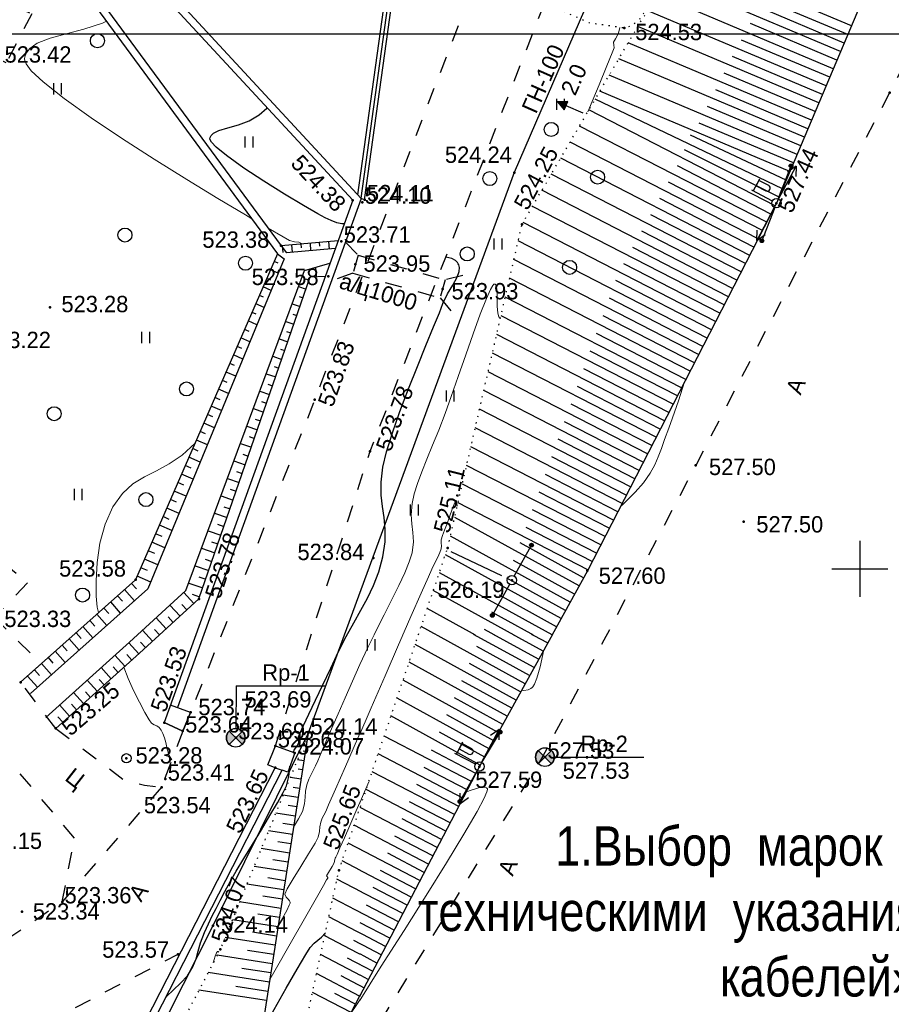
# Model space of a CAD drawing. Header units: millimetres. Extents: x -1128748 to 3035412, y -2195448 to -435774.
# Tile 75 of 159: x 582036 to 628667, y -1462007 to -1409325. Entities that reach past the tile are written whole.
import ezdxf

# ---------------------------------------------------------------- set-up
doc = ezdxf.new("R2010")
doc.units = ezdxf.units.MM
for name, pattern in [('Д_ТРОТ_ТРУБА', [3, 1.5, -1.5]), ('ДОРОГИ_ГРУНТ', [7, 5, -2]), ('ДОРОГИ_СТРОЯЩ', [9, 8, -1]), ('Контура низ откосов  Штриховая 0.1-0.5 - - - - - - -', [0.6, 0.1, -0.5])]:
    doc.linetypes.add(name, pattern=pattern)
for name, color, linetype in [('(001) Сетка', 92, 'Continuous'), ('(003) Пункты', 7, 'Continuous'), ('(004) Точки рельефа', 7, 'Continuous'), ('(004a) Точки рельефа (отк.)', 7, 'Continuous'), ('(013) Газ', 30, 'ИК_Газопровод -------г--------'), ('(017) Канализация', 22, 'KANALIS_K_1'), ('(022) Возд. Линии', 7, 'Continuous'), ('(025) Дорога', 7, 'Continuous'), ('(027) Гидрография', 7, 'Continuous'), ('(028) Гидротехн.', 7, 'Continuous'), ('(031) Горизонтали', 42, 'Continuous'), ('(035) Откосы', 7, 'Continuous'), ('(036) Растительность', 7, 'Continuous'), ('(038) Деревья', 7, 'Continuous'), ('(039) Земля', 7, 'Continuous'), ('(040) Ограда', 7, 'Continuous')]:
    doc.layers.add(name, color=color, linetype=linetype)
doc.layers.add('(032) Горизонтали утолщенные', color=32, linetype='Continuous', lineweight=30)
doc.styles.add('BM-431', font='txt')
doc.styles.add('D-431', font='txt')
doc.styles.add('S', font='txtwr', dxfattribs={"oblique": 15})
doc.styles.get("Standard").update_dxf_attribs({"font": 'arial.ttf'})
doc.linetypes.add('GAZ_VOZDUSH', pattern='A,1,-2,["~",Standard,S=3,R=0,X=-1.5,Y=-1.5],-1,10', length=14)
doc.linetypes.add('KANALIS_K_1', pattern='A,1,[">",Standard,S=1.8,R=0,X=-0.9,Y=-0.9],3,-1,["К",Standard,S=1.8,R=0,X=-0.9,Y=-0.9],-1,10', length=16)
doc.linetypes.add('ИК_Газопровод -------г--------', pattern='A,9,-0.6,["Г",Standard,S=1.2,R=0,X=0,Y=-0.6],-1.2', length=10.8)
doc.linetypes.add('ОГРАДА_БЕТ', pattern='A,4,["|",Standard,S=0.8,R=0,X=0,Y=-0.8],4', length=8)
doc.linetypes.add('ОГРАДА_М_1М', pattern='A,2.5,["о",Standard,S=1,R=0,X=0,Y=-0.35],0.5,["0",Standard,S=0.5,R=0,X=-0.3,Y=-0.25],2.5', length=5.5)

# ---------------------------------------------------------------- blocks, each defined once
blk = doc.blocks.new('d')
at = {"layer": '(038) Деревья'}
blk.add_ellipse((0, 0), major_axis=(0.265, 0.265), ratio=1, start_param=5.497787, end_param=11.780972, dxfattribs=at)
blk = doc.blocks.new('I04010')
for p, q in [((-0.412273, 0.007146), (-0.412273, 1.207146)), ((0.387727, 1.207146), (0.387727, 0.007146))]:
    blk.add_line(p, q)
blk = doc.blocks.new('Setka')
at = {"layer": '(001) Сетка'}
for p, q in [((0, 1.5), (0, -1.5)), ((-1.5, 0), (1.5, 0))]:
    blk.add_line(p, q, dxfattribs=at)
blk = doc.blocks.new('S2-flat-4')
at = {"layer": '(022) Возд. Линии'}
for p, q in [((0, 0), (0.933, 1.769)), ((0.933, 1.769), (0.479, 1.443)), ((0.933, 1.769), (0.921, 1.21))]:
    blk.add_line(p, q, dxfattribs=at)
blk = doc.blocks.new('S1-flat-4')
at = {"layer": '(022) Возд. Линии'}
for p, q in [((0, 0), (-0.933, -1.769)), ((-0.933, -1.769), (-0.921, -1.21)), ((-0.933, -1.769), (-0.479, -1.443))]:
    blk.add_line(p, q, dxfattribs=at)
blk = doc.blocks.new('f-flat-3')
at = {"layer": '(022) Возд. Линии'}
for points in [[(-1.238, 0.653), (-0.889, 1.316)], [(-0.221, 0.117), (-1.327, 0.7)]]:
    blk.add_lwpolyline(points, dxfattribs=at)
blk.add_lwpolyline([(-0.348, 0.734), (-0.348, 0.734, 0.414214), (-0.416, 0.954), (-0.935, 1.228), (-1.087, 0.94), (-0.567, 0.666, 0.414214)], format="xyb", close=True, dxfattribs=at)
blk.add_circle((0, 0), 0.25, dxfattribs=at)
blk = doc.blocks.new('s3-flat-4')
at = {"layer": '(022) Возд. Линии'}
h = blk.add_hatch(dxfattribs=at)
h.set_pattern_fill('ACET-2D-ANSI31', color=256, scale=0.01, angle=68.7924, style=0)
h.set_pattern_definition([(113.79242812, (-32445.62895, -79819.795813), (-0.029051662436, -0.01280872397), [])])
edge = h.paths.add_edge_path()
edge.add_arc((0.687, 1.771), 0.1, 0, 360)
blk.add_lwpolyline([(0, 0), (0.723, 1.865)], dxfattribs=at)
blk.add_circle((0.687, 1.771), 0.1, dxfattribs=at)
blk = doc.blocks.new('s4-flat-4')
at = {"layer": '(022) Возд. Линии'}
h = blk.add_hatch(dxfattribs=at)
h.set_pattern_fill('ACET-2D-ANSI31', color=256, scale=0.01, angle=248.7924, style=0)
h.set_pattern_definition([(293.79242812, (-32445.448563, -79819.33093), (0.029051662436, 0.01280872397), [])])
edge = h.paths.add_edge_path()
edge.add_arc((-0.687, -1.771), 0.1, 0, 360)
blk.add_lwpolyline([(0, 0), (-0.723, -1.865)], dxfattribs=at)
blk.add_circle((-0.687, -1.771), 0.1, dxfattribs=at)
blk = doc.blocks.new('prov-s-flat-2')
at = {"layer": '(022) Возд. Линии'}
for name, p in [('s3-flat-4', (0.09, 0.231)), ('s4-flat-4', (-0.091, -0.233))]:
    blk.add_blockref(name, p, dxfattribs=at)
blk = doc.blocks.new('d-flat-25')
at = {"layer": '(038) Деревья'}
blk.add_ellipse((0, 0), major_axis=(0.265, 0.265), ratio=1, start_param=5.497787, end_param=11.780972, dxfattribs=at)
blk = doc.blocks.new('d-flat-26')
at = {"layer": '(038) Деревья'}
blk.add_ellipse((0, 0), major_axis=(0.265, 0.265), ratio=1, start_param=5.497787, end_param=11.780972, dxfattribs=at)
blk = doc.blocks.new('d-flat-27-flat-1')
at = {"layer": '(038) Деревья'}
blk.add_ellipse((0, 0), major_axis=(0.265, 0.265), ratio=1, start_param=5.497787, end_param=11.780972, dxfattribs=at)
blk = doc.blocks.new('s3-flat-6-flat-1')
at = {"layer": '(022) Возд. Линии'}
h = blk.add_hatch(dxfattribs=at)
h.set_pattern_fill('ACET-2D-ACET-2D-ANSI31', color=256, scale=0.01, angle=60.8095, style=0)
h.set_pattern_definition([(105.809457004, (-32431.50727, -79799.612074), (-0.030548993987, -0.008649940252), [])])
edge = h.paths.add_edge_path()
edge.add_arc((0.927, 1.659), 0.1, 0, 360)
blk.add_lwpolyline([(0, 0), (0.975, 1.746)], dxfattribs=at)
blk.add_circle((0.927, 1.659), 0.1, dxfattribs=at)
blk = doc.blocks.new('s4-flat-6-flat-1')
at = {"layer": '(022) Возд. Линии'}
h = blk.add_hatch(dxfattribs=at)
h.set_pattern_fill('ACET-2D-ACET-2D-ANSI31', color=256, scale=0.01, angle=240.8095, style=0)
h.set_pattern_definition([(285.809457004, (-32431.26407, -79799.17675), (0.030548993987, 0.008649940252), [])])
edge = h.paths.add_edge_path()
edge.add_arc((-0.927, -1.659), 0.1, 0, 360)
blk.add_lwpolyline([(0, 0), (-0.975, -1.746)], dxfattribs=at)
blk.add_circle((-0.927, -1.659), 0.1, dxfattribs=at)
blk = doc.blocks.new('prov-s-flat-4-flat-1')
at = {"layer": '(022) Возд. Линии'}
for name, p in [('s3-flat-6-flat-1', (0.121, 0.217)), ('s4-flat-6-flat-1', (-0.122, -0.219))]:
    blk.add_blockref(name, p, dxfattribs=at)
blk = doc.blocks.new('U1061-flat-2')
at = {"layer": '(022) Возд. Линии'}
blk.add_circle((0, 0), 0.25, dxfattribs=at)
at = {"color": 4, "oblique": 15}
blk.add_attdef('Z', (0.797, -0.495), '', height=1, dxfattribs=at)
blk = doc.blocks.new('I00110-flat-3')
h = blk.add_hatch(color=7)
edge = h.paths.add_edge_path()
edge.add_line((0.354, 0.354), (0, 0))
edge.add_line((0, 0), (0.354, -0.354))
edge.add_arc((0, 0), 0.5, 315, 405)
edge = h.paths.add_edge_path()
edge.add_line((-0.354, -0.354), (0, 0))
edge.add_line((0, 0), (-0.354, 0.354))
edge.add_arc((0, 0), 0.5, 135, 225)
at = {"layer": '(003) Пункты'}
blk.add_circle((0, 0), 0.5, dxfattribs=at)
at = {"color": 7}
for points in [[(0, 0), (-0.354, 0.354, 0.414214), (-0.354, -0.354)], [(0, 0), (0.354, -0.354, 0.414214), (0.354, 0.354)]]:
    blk.add_lwpolyline(points, format="xyb", close=True, dxfattribs=at)
blk.add_lwpolyline([(0.008, 0), (0.008, 0)], dxfattribs=at)
at = {"color": 4, "linetype": 'Continuous', "style": 'S', "oblique": 15}
blk.add_attdef('G', (0.692, 0.111), '', height=1, dxfattribs=at)
at = {"color": 4, "style": 'S', "oblique": 15}
blk.add_attdef('Z', (0.738, -1.15), '', height=1, dxfattribs=at)
blk = doc.blocks.new('I00110-flat-4')
h = blk.add_hatch(color=7)
edge = h.paths.add_edge_path()
edge.add_line((0.354, 0.354), (0, 0))
edge.add_line((0, 0), (0.354, -0.354))
edge.add_arc((0, 0), 0.5, 315, 405)
edge = h.paths.add_edge_path()
edge.add_line((-0.354, -0.354), (0, 0))
edge.add_line((0, 0), (-0.354, 0.354))
edge.add_arc((0, 0), 0.5, 135, 225)
at = {"layer": '(003) Пункты'}
blk.add_circle((0, 0), 0.5, dxfattribs=at)
at = {"color": 7}
for points in [[(0, 0), (-0.354, 0.354, 0.414214), (-0.354, -0.354)], [(0, 0), (0.354, -0.354, 0.414214), (0.354, 0.354)]]:
    blk.add_lwpolyline(points, format="xyb", close=True, dxfattribs=at)
blk.add_lwpolyline([(0.008, 0), (0.008, 0)], dxfattribs=at)
at = {"color": 4, "linetype": 'Continuous', "style": 'S', "oblique": 15}
blk.add_attdef('G', (0.692, 0.111), '', height=1, dxfattribs=at)
at = {"color": 4, "style": 'S', "oblique": 15}
blk.add_attdef('Z', (0.738, -1.15), '', height=1, dxfattribs=at)
blk = doc.blocks.new('S2-flat-5')
at = {"layer": '(022) Возд. Линии'}
for p, q in [((0, 0), (0.933, 1.769)), ((0.933, 1.769), (0.478, 1.443)), ((0.933, 1.769), (0.921, 1.21))]:
    blk.add_line(p, q, dxfattribs=at)
blk = doc.blocks.new('S1-flat-5')
at = {"layer": '(022) Возд. Линии'}
for p, q in [((0, 0), (-0.933, -1.769)), ((-0.933, -1.769), (-0.921, -1.21)), ((-0.933, -1.769), (-0.478, -1.443))]:
    blk.add_line(p, q, dxfattribs=at)
blk = doc.blocks.new('f-flat-4')
at = {"layer": '(022) Возд. Линии'}
for points in [[(-1.238, 0.653), (-0.889, 1.316)], [(-0.221, 0.117), (-1.327, 0.7)]]:
    blk.add_lwpolyline(points, dxfattribs=at)
blk.add_lwpolyline([(-0.348, 0.734), (-0.348, 0.734, 0.414214), (-0.416, 0.954), (-0.935, 1.228), (-1.087, 0.94), (-0.567, 0.666, 0.414214)], format="xyb", close=True, dxfattribs=at)
blk.add_circle((0, 0), 0.25, dxfattribs=at)
blk = doc.blocks.new('s3-flat-9')
at = {"layer": '(022) Возд. Линии'}
h = blk.add_hatch(dxfattribs=at)
h.set_pattern_fill('ACET-2D-ANSI31', color=256, scale=0.01, angle=59.1322, style=0)
h.set_pattern_definition([(104.13217388, (-32429.778564, -79789.642437), (-0.030789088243, -0.007752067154), [])])
edge = h.paths.add_edge_path()
edge.add_arc((0.975, 1.631), 0.1, 0, 360)
blk.add_lwpolyline([(0, 0), (1.026, 1.717)], dxfattribs=at)
blk.add_circle((0.975, 1.631), 0.1, dxfattribs=at)
blk = doc.blocks.new('s4-flat-9')
at = {"layer": '(022) Возд. Линии'}
h = blk.add_hatch(dxfattribs=at)
h.set_pattern_fill('ACET-2D-ANSI31', color=256, scale=0.01, angle=240.8095, style=0)
h.set_pattern_definition([(285.809457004, (-32429.52907, -79789.21075), (0.030548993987, 0.008649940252), [])])
edge = h.paths.add_edge_path()
edge.add_arc((-0.927, -1.659), 0.1, 0, 360)
blk.add_lwpolyline([(0, 0), (-0.975, -1.746)], dxfattribs=at)
blk.add_circle((-0.927, -1.659), 0.1, dxfattribs=at)
blk = doc.blocks.new('*U793')
at = {"layer": '(022) Возд. Линии'}
for name, p in [('s3-flat-9', (32429.779, 79789.642)), ('s4-flat-9', (32429.529, 79789.211))]:
    blk.add_blockref(name, p, dxfattribs=at)
blk = doc.blocks.new('STOLB-flat-4')
at = {"layer": '(022) Возд. Линии'}
blk.add_circle((0, 0), 0.25, dxfattribs=at)
blk = doc.blocks.new('wef-flat-3')
at = {"layer": '(025) Дорога', "linetype": 'Д_ТРОТ_ТРУБА'}
blk.add_hatch(color=0, dxfattribs=at).paths.add_polyline_path([(-1115834.116, -1946675.438), (-1115833.914, -1946674.98), (-1115834.472, -1946675.007)])
at = {"layer": '(022) Возд. Линии', "color": 0}
for points in [[(-1115834.472, -1946675.007), (-1115834.116, -1946675.438)], [(-1115833.101, -1946675.614), (-1115834.015, -1946675.209)]]:
    blk.add_lwpolyline(points, dxfattribs=at)
at = {"layer": '(025) Дорога', "color": 0, "linetype": 'Д_ТРОТ_ТРУБА'}
blk.add_lwpolyline([(-1115834.116, -1946675.438), (-1115833.914, -1946674.98), (-1115834.472, -1946675.007), (-1115834.116, -1946675.438)], close=True, dxfattribs=at)
blk.add_lwpolyline([(-1115834.116, -1946675.438), (-1115833.914, -1946674.98)], dxfattribs=at)
blk = doc.blocks.new('A$C05d28b1e')
at = {"layer": '(003) Пункты', "ltscale": 600}
for p, q in [((100967, 81575), (105749, 81575)), ((117987, 77763), (122770, 77763))]:
    blk.add_line(p, q, dxfattribs=at)
at = {"layer": '(004) Точки рельефа', "color": 7, "linetype": 'ByBlock', "lineweight": -2}
for p in [(121737, 116767), (135921, 113311), (115842, 109039), (107201, 107557), (129874, 107395), (116260, 106271), (103371, 105124), (107352, 104137), (105903, 103488), (112015, 102813), (91005, 101837), (105171, 96881), (108136, 94128), (125552, 93370), (128120, 90354), (112284, 88953), (108314, 88417), (119760, 87733), (95586, 87254), (115721, 87226), (98973, 86224), (89436, 81772), (98532, 80158), (97119, 79607), (91318, 79294), (100952, 78798), (95097, 77699), (117495, 77763), (103060, 77194), (113986, 77260), (96975, 76152), (106463, 71701), (89502, 69491), (100119, 67481), (97849, 67204)]:
    blk.add_point(p, dxfattribs=at)
at = {"layer": '(004a) Точки рельефа (отк.)', "color": 7, "linetype": 'ByBlock', "lineweight": -2}
for p in [(107839, 107582), (107718, 107451), (106596, 105368), (98114, 79156), (104824, 79051), (103071, 78364), (104105, 77984), (97181, 76585), (91663, 70018), (99727, 68744)]:
    blk.add_point(p, dxfattribs=at)
at = {"layer": '(013) Газ', "linetype": 'GAZ_VOZDUSH', "ltscale": 600, "flags": 128}
blk.add_lwpolyline([(139039, 153682), (138885, 152734), (135454, 145357), (130316, 142546), (115842, 109039), (104824, 79051), (99727, 68744), (82201, 34139), (52809, 3628), (56082, -3749), (32593, -24350), (33828, -29046), (31852, -35564), (-6995, -77251), (-10648, -79274), (-22017, -90450), (-29954, -94459), (-74554, -132816), (-76953, -135094)], dxfattribs=at)
at = {"layer": '(022) Возд. Линии', "linetype": 'ДОРОГИ_ГРУНТ', "ltscale": 600}
blk.add_lwpolyline([(112448, 88764), (115721, 87226)], dxfattribs=at)
at = {"layer": '(022) Возд. Линии', "color": 0, "ltscale": 600, "flags": 128}
blk.add_lwpolyline([(100967, 81575), (100944, 79298)], dxfattribs=at)
at = {"layer": '(025) Дорога', "linetype": 'Д_ТРОТ_ТРУБА', "ltscale": 600}
for p, q in [((81647, 94014), (89803, 87079)), ((89803, 87079), (88013, 85231)), ((88013, 85231), (90548, 82763)), ((90548, 82763), (89436, 81772)), ((92314, 73433), (89130, 77208)), ((91663, 70018), (92314, 73433))]:
    blk.add_line(p, q, dxfattribs=at)
at = {"layer": '(025) Дорога', "linetype": 'Д_ТРОТ_ТРУБА', "ltscale": 600, "flags": 128}
for points in [[(113335, 147140), (113890, 147063), (123073, 144000), (123325, 143794), (123508, 143307), (123340, 142397), (117537, 129153), (105171, 96881), (98532, 80158)], [(103071, 78364), (108136, 94128), (121311, 127975), (129224, 144046), (129881, 144552), (131035, 145447), (133208, 146418), (135300, 147146), (138641, 147465), (143191, 146540), (147359, 145316), (149783, 143492), (150815, 142076)], [(150815, 142076), (135921, 113311), (125552, 93370), (117383, 77821), (104208, 56333), (99627, 49152), (88708, 25275), (72217, 300), (60109, -13961), (40976, -33812), (21855, -53057), (7525, -67385), (-21145, -96032), (-41237, -115998), (-56020, -131074), (-73097, -148290), (-76079, -151266)], [(96975, 76152), (91663, 70018), (77743, 60511), (77407, 60141), (71543, 56980), (67628, 56398), (63649, 57538), (35933, 62943), (-1136, 71955), (-2270, 72968), (-11178, 84489), (-11295, 84899), (-11231, 85387), (2620, 97018), (30185, 117380)], [(91318, 79294), (94971, 76542), (96057, 76254), (96975, 76152)], [(98114, 79156), (96975, 76152)], [(97952, 67229), (97849, 67204), (80355, 58128), (80019, 57758), (78093, 56361), (76297, 53138)]]:
    blk.add_lwpolyline(points, dxfattribs=at)
at = {"layer": '(025) Дорога', "linetype": 'Д_ТРОТ_ТРУБА', "ltscale": 600}
for points in [[(89100, 117960), (90028, 117531), (88666, 114903), (87835, 115330), (85824, 102776)], [(91318, 79294), (89436, 81772)]]:
    blk.add_lwpolyline(points, dxfattribs=at)
at = {"layer": '(027) Гидрография', "color": 3, "ltscale": 600}
for points in [[(89770, 122931), (103186, 104699)], [(90092, 123168), (103371, 105124)], [(103371, 105124), (103669, 104744)], [(106268, 104971), (103669, 104744)], [(103533, 104416), (96249, 86774), (89968, 81175)], [(103186, 104699), (103533, 104416)], [(90783, 79889), (95254, 83914), (98283, 86678), (104624, 103803), (105987, 104192)]]:
    blk.add_lwpolyline(points, dxfattribs=at)
at = {"layer": '(028) Гидротехн.', "linetype": 'Д_ТРОТ_ТРУБА', "ltscale": 600}
for points in [[(106818, 105316), (107489, 104618), (107215, 103656), (106076, 103258)], [(107489, 104618), (112152, 103294)], [(107215, 103656), (111878, 102332)], [(113089, 103535), (112152, 103294), (111878, 102332), (112639, 101394)]]:
    blk.add_lwpolyline(points, dxfattribs=at)
at = {"layer": '(031) Горизонтали', "color": 42, "linetype": 'Continuous', "lineweight": 0, "ltscale": 600}
for points in [[(101808, 106571), (101465, 106773), (99989, 107655), (98329, 108666), (96581, 109756), (94841, 110874), (93207, 111969), (91773, 112993), (90638, 113893), (90009, 114490), (89733, 114850), (89653, 115042), (89647, 115122), (89662, 115231), (89731, 115428), (89921, 115682), (90321, 115955), (91013, 116226), (91864, 116465), (92816, 116720), (93810, 117038), (94034, 117136)], [(119784, 112295), (119873, 112509), (120380, 113733), (120797, 114743), (121080, 115437), (121187, 115714), (121174, 115862), (121160, 116010), (121263, 116198), (121429, 116492), (121488, 116804)], [(104506, 105223), (104318, 105321), (104087, 105341), (103818, 105408), (103476, 105599), (102685, 106056)], [(104038, 74006), (104311, 74469), (104508, 74856), (104615, 75263), (104652, 75616), (104676, 75945), (104744, 76282), (104850, 76575), (104957, 76795), (105076, 77012), (105216, 77295), (105332, 77560), (105520, 77997), (105771, 78579), (106073, 79280), (106416, 80071), (106791, 80927), (107185, 81819), (107590, 82722), (108010, 83621), (108447, 84510), (108882, 85371), (109297, 86189), (109672, 86947), (109989, 87628), (110231, 88217), (110377, 88696), (110452, 89290), (110425, 89780), (110360, 90236), (110322, 90731), (110376, 91334), (110495, 91846), (110675, 92411), (110905, 93032), (111177, 93713), (111480, 94456), (111806, 95264), (112144, 96142), (112475, 97053), (112851, 98128), (113251, 99280), (113651, 100419), (114028, 101456), (114358, 102304), (114573, 102786), (114698, 103003), (114761, 103069), (114786, 103076), (114819, 103064), (114870, 102996), (114915, 102801), (114935, 102425), (114940, 101888), (114964, 101510), (115012, 101312), (115067, 101241), (115102, 101228)], [(121525, 91165), (121674, 91300), (122321, 91934), (122762, 92441), (123113, 92959), (123364, 93408), (123553, 93830), (123716, 94268), (123891, 94765), (124116, 95364), (124318, 95924), (124624, 96827), (124959, 97841)], [(93609, 85492), (93534, 85780), (93480, 86376), (93470, 87199), (93529, 88170), (93681, 89206), (93951, 90227), (94361, 91152), (94879, 91872), (95448, 92381), (96060, 92761), (96706, 93089), (97379, 93446), (98070, 93912), (98771, 94564)], [(103212, 68706), (103382, 69016), (103671, 69563), (103806, 69837), (103848, 69940), (103854, 69965), (103850, 70005), (103825, 70074), (103756, 70160), (103649, 70266), (103577, 70434), (103700, 70709), (104012, 71242), (104423, 71910), (104844, 72588), (105186, 73153), (105360, 73481), (105430, 73779), (105449, 74033), (105493, 74285), (105573, 74494), (105657, 74654), (105759, 74857), (105912, 75205), (106278, 76040), (106809, 77255), (107459, 78743), (108182, 80397), (108931, 82110), (109659, 83775), (110320, 85286), (110866, 86535), (111252, 87416), (111431, 87821), (111596, 88166), (111750, 88469), (111870, 88719), (111938, 88906), (111949, 89075), (111931, 89215), (111937, 89386), (112005, 89618), (112119, 89906), (112259, 90259), (112387, 90620), (112532, 91036), (112661, 91378), (112738, 91519), (112766, 91352), (112796, 91183)], [(116238, 81344), (116349, 81333), (116584, 81371), (116728, 81439), (116797, 81489), (116839, 81532), (116924, 81671), (117053, 81992), (117226, 82594), (117428, 83502)], [(97530, 77617), (97389, 77851), (97285, 78193), (97209, 78536), (97136, 78796), (97044, 79024), (96962, 79205), (96852, 79355), (96717, 79442), (96582, 79484), (96447, 79571), (96315, 79762), (96082, 80158), (95788, 80699), (95475, 81324), (95184, 81974), (94963, 82576)], [(102769, 65871), (103056, 66365), (103862, 67768), (104624, 69103), (105265, 70231), (105637, 70890), (105809, 71196), (105863, 71293), (105870, 71307), (105868, 71313), (105857, 71334), (105829, 71373), (105807, 71413), (105909, 71591), (106101, 71911), (106213, 72105), (106230, 72203), (106243, 72288), (106272, 72353), (106303, 72418), (106364, 72554), (106522, 72912), (106758, 73445), (107050, 74110), (107378, 74859), (107721, 75648), (108059, 76432)], [(107020, 63921), (107523, 64696), (108732, 66573), (109956, 68491), (111137, 70363), (112219, 72105), (113144, 73632), (113855, 74858), (114231, 75564), (114382, 75906), (114413, 76034), (114407, 76066), (114362, 76112), (114228, 76155), (113936, 76123), (113432, 75957), (113273, 75894)], [(99737, 66750), (99840, 67117), (99916, 67299), (99968, 67356), (99996, 67362), (100029, 67352), (100042, 67334)]]:
    blk.add_lwpolyline(points, dxfattribs=at)
at = {"layer": '(032) Горизонтали утолщенные', "color": 32, "linetype": 'Continuous', "lineweight": 30, "ltscale": 600}
for points in [[(106748, 106302), (106616, 106292), (106352, 106353), (106058, 106470), (105729, 106622), (105329, 106839), (104563, 107282), (103562, 107883), (102455, 108572), (101371, 109282), (100442, 109944), (99897, 110392), (99647, 110658), (99572, 110794), (99565, 110848), (99575, 110910), (99624, 111020), (99762, 111154), (100049, 111292), (100529, 111432), (101086, 111585), (101662, 111799), (102196, 112124), (102600, 112490), (102617, 112506)], [(104011, 78019), (104071, 78135), (104229, 78359), (104320, 78520), (104310, 78681), (104296, 78844), (104373, 79033), (104567, 79452), (104854, 80058), (105209, 80802), (105609, 81639), (106030, 82523), (106447, 83407), (106854, 84221), (107254, 84946), (107637, 85618), (107995, 86273), (108316, 86945), (108594, 87671), (108816, 88485), (108939, 89281), (108948, 89963), (108889, 90575), (108802, 91167), (108732, 91784), (108722, 92473), (108814, 93282), (109009, 94095), (109327, 95109), (109732, 96255), (110189, 97464), (110663, 98667), (111120, 99794), (111523, 100776), (111838, 101542), (112030, 102025), (112282, 102557), (112562, 103023), (112798, 103436), (112905, 103739), (112914, 103954), (112878, 104094), (112845, 104163), (112803, 104228), (112701, 104334), (112501, 104443), (112179, 104515)], [(97215, 64927), (97248, 64957), (97987, 65660), (98363, 66069), (98651, 66548), (98819, 66969), (98935, 67380), (99064, 67831), (99272, 68371), (99486, 68839), (99688, 69262), (99892, 69671), (100113, 70097), (100365, 70570), (100665, 71121), (100971, 71658), (101374, 72332), (101835, 73089), (102315, 73875), (102776, 74636), (103179, 75318), (103485, 75868), (103656, 76231), (103784, 76722), (103837, 77170), (103845, 77276)], [(102336, 63092), (102359, 63131), (102999, 64254), (103649, 65396), (104237, 66421), (104689, 67194), (104932, 67579), (105143, 67810), (105334, 67970), (105525, 68129), (105740, 68359)]]:
    blk.add_lwpolyline(points, dxfattribs=at)
at = {"layer": '(035) Откосы', "ltscale": 600}
for p, q in [((133688, 116429), (124694, 120225)), ((133301, 115512), (124129, 119384)), ((132914, 114595), (123564, 118542)), ((133881, 116887), (129429, 118767)), ((132526, 113678), (122999, 117700)), ((133494, 115970), (128953, 117887)), ((133107, 115053), (128477, 117008)), ((132139, 112761), (122450, 116851)), ((131752, 111844), (121944, 115985)), ((132720, 114136), (128001, 116129)), ((131365, 110927), (121437, 115118)), ((132333, 113219), (127525, 115249)), ((131946, 112302), (127071, 114360)), ((130978, 110010), (120930, 114252)), ((130591, 109093), (120423, 113386)), ((131559, 111385), (126624, 113469)), ((130204, 108176), (120178, 112967)), ((129807, 107264), (119840, 112390)), ((131172, 110468), (126177, 112577)), ((130784, 109552), (125730, 111685)), ((129351, 106379), (119337, 111530)), ((128896, 105494), (118834, 110670)), ((130397, 108635), (125267, 111031)), ((130010, 107718), (124954, 110261)), ((128441, 104609), (118330, 109809)), ((129579, 106821), (124584, 109391)), ((127985, 103724), (117827, 108949)), ((127530, 102839), (117324, 108089)), ((129124, 105936), (124105, 108518)), ((128668, 105051), (123625, 107645)), ((127075, 101953), (116820, 107228)), ((128213, 104166), (123146, 106773)), ((126620, 101068), (116317, 106368)), ((127758, 103281), (122667, 105900)), ((126164, 100183), (116056, 105383)), ((103484, 104754), (103451, 105131)), ((103981, 104771), (103946, 105174)), ((104458, 105016), (104441, 105218)), ((104971, 104858), (104936, 105261)), ((105448, 105103), (105430, 105304)), ((105960, 104944), (105925, 105348)), ((127303, 102396), (122187, 105027)), ((125709, 99298), (115826, 104382)), ((103218, 103653), (102808, 103832)), ((103207, 104200), (103007, 104287)), ((105217, 103972), (105239, 103474)), ((126847, 101511), (121708, 104155)), ((102819, 103285), (102610, 103377)), ((104676, 103346), (104871, 103278)), ((125254, 98413), (115596, 103381)), ((102839, 102735), (102411, 102921)), ((104307, 102947), (104709, 102808)), ((126392, 100626), (121282, 103255)), ((102431, 102371), (102213, 102466)), ((104340, 102409), (104546, 102337)), ((124799, 97528), (115367, 102380)), ((125937, 99741), (120939, 102312)), ((102460, 101817), (102015, 102011)), ((103961, 102013), (104383, 101867)), ((102043, 101457), (101816, 101556)), ((104005, 101471), (104221, 101397)), ((124343, 96643), (115137, 101379)), ((125481, 98856), (120596, 101369)), ((101656, 100542), (101420, 100645)), ((102081, 100899), (101618, 101100)), ((103616, 101079), (104058, 100926)), ((101702, 99980), (101221, 100190)), ((103270, 100145), (103733, 99985)), ((103669, 100534), (103895, 100456)), ((123888, 95758), (114907, 100378)), ((125026, 97971), (120254, 100425)), ((101268, 99628), (101023, 99734)), ((103333, 99597), (103570, 99515)), ((101323, 99062), (100825, 99279)), ((102924, 99212), (103407, 99045)), ((123433, 94873), (114677, 99377)), ((124571, 97086), (119911, 99482)), ((100880, 98713), (100626, 98824)), ((102998, 98659), (103245, 98574)), ((124116, 96200), (119569, 98539)), ((100944, 98144), (100428, 98368)), ((102578, 98278), (103082, 98104)), ((122977, 93988), (114447, 98376)), ((100492, 97799), (100230, 97913)), ((102662, 97722), (102919, 97633)), ((123660, 95315), (119226, 97596)), ((100104, 96884), (99833, 97002)), ((100564, 97225), (100031, 97458)), ((102233, 97344), (102756, 97163)), ((122522, 93103), (114217, 97375)), ((100185, 96307), (99635, 96547)), ((101887, 96410), (102431, 96222)), ((102327, 96785), (102594, 96693)), ((123205, 94430), (118884, 96653)), ((99716, 95970), (99436, 96092)), ((122067, 92218), (113988, 96374)), ((99806, 95389), (99238, 95637)), ((101541, 95477), (102106, 95281)), ((101991, 95848), (102268, 95752)), ((121612, 91333), (113758, 95373)), ((122750, 93545), (118541, 95710)), ((99328, 95056), (99039, 95181)), ((101656, 94910), (101943, 94811)), ((99427, 94471), (98841, 94726)), ((101195, 94543), (101780, 94341)), ((121156, 90448), (113528, 94371)), ((122295, 92660), (118199, 94767)), ((99048, 93552), (98444, 93815)), ((98940, 94141), (98643, 94271)), ((101320, 93973), (101618, 93870)), ((121839, 91775), (117856, 93824)), ((98552, 93227), (98246, 93360)), ((100850, 93609), (101455, 93400)), ((120701, 89562), (113298, 93370)), ((98669, 92634), (98048, 92905)), ((100985, 93036), (101292, 92929)), ((121384, 90890), (117513, 92881)), ((98164, 92312), (97849, 92449)), ((100504, 92675), (101129, 92459)), ((120246, 88677), (113068, 92369)), ((98290, 91716), (97651, 91994)), ((100158, 91741), (100804, 91518)), ((100649, 92098), (100967, 91989)), ((120929, 90005), (117171, 91938)), ((97776, 91398), (97453, 91539)), ((100313, 91161), (100641, 91048)), ((119790, 87792), (112839, 91368)), ((97389, 90483), (97056, 90628)), ((97911, 90798), (97254, 91084)), ((99813, 90808), (100479, 90577)), ((120473, 89120), (116828, 90995)), ((97532, 89879), (96858, 90173)), ((99978, 90224), (100316, 90107)), ((119312, 86920), (112659, 90587)), ((97001, 89569), (96659, 89718)), ((99467, 89874), (100153, 89637)), ((118831, 86048), (112428, 89579)), ((120018, 88235), (116486, 90052)), ((97152, 88961), (96461, 89262)), ((99642, 89287), (99991, 89166)), ((119552, 87356), (116163, 89224)), ((96613, 88654), (96263, 88807)), ((99121, 88940), (99828, 88696)), ((118351, 85177), (112161, 88589)), ((96773, 88043), (96064, 88352)), ((98775, 88006), (99502, 87755)), ((99307, 88349), (99665, 88225)), ((119071, 86484), (115807, 88283)), ((96225, 87740), (95866, 87896)), ((117870, 84305), (111838, 87631)), ((95634, 86761), (95368, 87059)), ((96394, 87125), (95668, 87441)), ((98430, 87073), (99177, 86814)), ((98971, 87412), (99340, 87285)), ((118591, 85612), (115451, 87343)), ((94892, 86100), (94626, 86398)), ((95529, 86132), (94997, 86729)), ((98160, 86565), (98699, 85974)), ((98617, 86481), (99014, 86344)), ((117389, 83433), (111514, 86672)), ((118110, 84741), (115055, 86425)), ((94788, 85471), (94255, 86068)), ((97424, 85894), (97963, 85303)), ((98062, 85934), (98331, 85638)), ((94046, 84810), (93514, 85407)), ((94151, 85439), (93885, 85738)), ((116909, 82562), (111191, 85714)), ((117630, 83869), (114653, 85510)), ((93409, 84778), (93143, 85077)), ((96689, 85223), (97228, 84632)), ((97326, 85263), (97596, 84968)), ((92668, 84117), (92402, 84416)), ((93305, 84149), (92773, 84746)), ((95953, 84552), (96492, 83961)), ((96591, 84592), (96860, 84297)), ((116428, 81690), (110868, 84756)), ((117149, 82997), (114251, 84595)), ((92563, 83488), (92031, 84085)), ((95222, 83885), (95757, 83291)), ((95855, 83921), (96125, 83626)), ((115948, 80818), (110544, 83797)), ((91822, 82827), (91290, 83424)), ((91927, 83456), (91660, 83755)), ((95119, 83255), (95387, 82958)), ((116669, 82126), (113849, 83680)), ((91081, 82166), (90548, 82763)), ((91185, 82795), (90919, 83094)), ((94482, 83219), (95017, 82624)), ((115467, 79947), (110221, 82839)), ((116188, 81254), (113447, 82765)), ((90444, 82134), (90177, 82433)), ((93742, 82553), (94277, 81958)), ((94379, 82589), (94647, 82291)), ((90339, 81505), (89807, 82102)), ((93002, 81887), (93537, 81292)), ((93640, 81923), (93907, 81625)), ((114987, 79075), (109898, 81881)), ((115708, 80383), (113045, 81850)), ((92262, 81221), (92798, 80626)), ((92900, 81257), (93168, 80959)), ((114506, 78204), (109574, 80923)), ((115227, 79511), (112643, 80936)), ((91523, 80555), (92058, 79960)), ((92160, 80590), (92428, 80293)), ((91420, 79924), (91688, 79627)), ((114026, 77332), (109251, 79964)), ((114747, 78639), (112241, 80021)), ((114266, 77768), (111839, 79106)), ((104747, 78557), (104631, 78575)), ((113563, 76451), (108889, 78892)), ((104670, 78064), (104554, 78082)), ((113794, 76892), (111422, 78130)), ((104593, 77570), (104244, 77624)), ((113103, 75568), (108567, 77937)), ((104516, 77076), (104283, 77112)), ((112642, 74686), (108245, 76982)), ((113333, 76009), (111031, 77212)), ((104439, 76582), (103857, 76673)), ((104362, 76089), (104013, 76143)), ((112181, 73804), (107923, 76028)), ((112872, 75127), (110639, 76293)), ((104285, 75595), (103470, 75722)), ((112412, 74245), (110248, 75375)), ((104208, 75101), (103743, 75174)), ((111720, 72922), (107601, 75073)), ((104131, 74607), (103083, 74771)), ((111951, 73363), (109856, 74457)), ((103977, 73620), (102697, 73819)), ((104054, 74114), (103472, 74204)), ((111260, 72039), (107279, 74118)), ((103900, 73126), (103202, 73235)), ((111490, 72480), (109465, 73538)), ((103823, 72632), (102310, 72868)), ((110799, 71157), (106957, 73164)), ((103747, 72139), (102931, 72266)), ((110338, 70275), (106634, 72209)), ((111029, 71598), (109073, 72620)), ((103670, 71645), (101923, 71917)), ((110569, 70716), (108682, 71701)), ((103593, 71151), (102661, 71296)), ((109878, 69393), (106361, 71229)), ((103516, 70657), (101536, 70966)), ((110108, 69834), (108291, 70783)), ((103439, 70164), (102391, 70327)), ((109417, 68510), (106143, 70220)), ((103362, 69670), (101149, 70015)), ((109647, 68951), (107949, 69838)), ((103208, 68682), (100763, 69064)), ((103285, 69176), (102120, 69358)), ((108956, 67628), (105925, 69211)), ((109186, 68069), (107610, 68892)), ((103054, 67695), (100376, 68112)), ((103131, 68189), (101850, 68388)), ((108495, 66746), (105706, 68202)), ((108726, 67187), (107271, 67947)), ((102900, 66707), (99955, 67167)), ((102977, 67201), (101580, 67419)), ((108035, 65864), (105488, 67193)), ((108265, 66305), (106931, 67001)), ((102823, 66214), (101267, 66456)), ((102746, 65720), (99466, 66231)), ((107574, 64981), (105270, 66185)), ((107804, 65422), (106592, 66056)), ((102669, 65226), (100945, 65495)), ((102592, 64732), (98977, 65296)), ((107113, 64099), (105052, 65176)), ((107344, 64540), (106252, 65110))]:
    blk.add_line(p, q, dxfattribs=at)
at = {"layer": '(035) Откосы', "linetype": 'Контура низ откосов  Штриховая 0.1-0.5 - - - - - - -', "ltscale": 600}
for points in [[(103197, 56600), (106463, 71701), (112284, 88953), (116260, 106271), (122597, 117101), (129958, 128064), (132828, 132631)], [(104824, 79051), (100119, 67481), (83503, 35704)]]:
    blk.add_lwpolyline(points, dxfattribs=at)
at = {"layer": '(035) Откосы', "ltscale": 600}
for points in [[(138914, 128807), (129874, 107395), (119760, 87733), (113986, 77260), (103197, 56600)], [(106420, 105391), (103371, 105124)], [(103186, 104699), (95586, 87254), (89436, 81772)], [(91318, 79294), (95791, 83322), (98973, 86224), (104935, 103461), (105736, 103495)], [(104824, 79051), (101665, 58785), (99642, 51883), (92632, 46765), (87283, 36484)]]:
    blk.add_lwpolyline(points, dxfattribs=at)
at = {"layer": '(039) Земля', "linetype": 'Контура низ откосов  Штриховая 0.1-0.5 - - - - - - -', "ltscale": 600, "flags": 128}
blk.add_lwpolyline([(123629, 129579), (125819, 130434), (128230, 129908), (129587, 128967), (129958, 128064), (122516, 117194), (122153, 116893), (121737, 116767), (119861, 117043), (118571, 117618), (118379, 118023), (118406, 118643), (123629, 129579)], dxfattribs=at)
at = {"layer": '(040) Ограда', "ltscale": 600, "flags": 128}
for points in [[(78719, 169049), (77648, 162259), (71840, 147999), (75441, 143543), (76428, 141258), (78095, 138984), (107201, 107557), (97119, 79607), (98114, 79156), (98532, 80158), (97458, 80546)], [(107473, 107852), (112939, 147195)], [(107839, 107582), (113335, 147140)], [(54606, 6575), (81789, 34195), (88378, 47674), (103429, 77058)]]:
    blk.add_lwpolyline(points, dxfattribs=at)
at = {"layer": '(040) Ограда', "linetype": 'ОГРАДА_БЕТ', "ltscale": 600, "flags": 128}
for points in [[(79114, 168987), (78036, 162151), (72300, 148067), (75787, 143752), (76777, 141458), (78404, 139239), (107660, 107650), (97834, 80410)], [(54321, 6856), (81458, 34429), (88020, 47853), (103060, 77194), (102668, 77349), (103071, 78364), (104105, 77984), (103725, 76950), (103429, 77058)]]:
    blk.add_lwpolyline(points, dxfattribs=at)
at = {"layer": '(040) Ограда', "linetype": 'ОГРАДА_М_1М', "ltscale": 600, "flags": 128}
for points in [[(107648, 107663), (113137, 147168)], [(107839, 107582), (107659, 107647)]]:
    blk.add_lwpolyline(points, dxfattribs=at)
at = {"ltscale": 600}
for points in [[(98532, 80158), (98114, 79156), (97119, 79607)], [(103060, 77194), (103429, 77058)]]:
    blk.add_lwpolyline(points, dxfattribs=at)
at = {"layer": '(001) Сетка', "xscale": 1000, "yscale": 1000, "zscale": 1000}
blk.add_blockref('Setka', (134335, 87831), dxfattribs=at)
at = {"layer": '(022) Возд. Линии', "xscale": 1000, "yscale": 1000, "zscale": 1000}
for name, p in [('wef-flat-3', (1115952630, 1946787827)), ('d-flat-25', (120306, 108793)), ('prov-s-flat-2', (129874, 107395)), ('S2-flat-4', (129989, 107613)), ('f-flat-3', (129874, 107395)), ('S1-flat-4', (129756, 107172)), ('d-flat-26', (118809, 103967)), ('d-flat-27-flat-1', (96143, 91539)), ('prov-s-flat-4-flat-1', (115721, 87226)), ('STOLB-flat-4', (115721, 87226)), ('I00110-flat-4', (100944, 78798)), ('*U793', (-32315665, -79712169)), ('S2-flat-5', (114101, 77478)), ('f-flat-4', (113986, 77260)), ('I00110-flat-3', (117487, 77763)), ('U1061-flat-2', (95097, 77699)), ('S1-flat-5', (113868, 77037))]:
    blk.add_blockref(name, p, dxfattribs=at)
at = {"layer": '(036) Растительность', "linetype": 'Continuous', "xscale": 500, "yscale": 500, "zscale": 500}
for p in [(91413, 113211), (118324, 112386), (101662, 110372), (114979, 104910), (96134, 99905), (112425, 96783), (92518, 91506), (110502, 90682), (108201, 83464)]:
    blk.add_blockref('I04010', p, dxfattribs=at)
at = {"layer": '(038) Деревья', "linetype": 'Continuous', "xscale": 1000, "yscale": 1000, "zscale": 1000}
for p in [(93543, 116093), (117824, 111348), (114539, 108718), (95018, 105696), (113330, 104683), (101465, 104186), (98309, 97460), (91232, 96137), (92752, 86435)]:
    blk.add_blockref('d', p, dxfattribs=at)
at = {"layer": '(003) Пункты', "style": 'D-431'}
for s, p in [('Rp-1', (102365, 81849)), ('523.69', (101417, 80416)), ('Rp-2', (119386, 78038)), ('527.53', (118438, 76604))]:
    blk.add_text(s, height=875, dxfattribs=at).set_placement(p)
at = {"layer": '(004) Точки рельефа', "linetype": 'ByBlock', "char_height": 875, "attachment_point": 4, "style": 'D-431'}
for s, insert in [('524.53', (122316, 116554)), ('523.42', (88578, 115352)), ('524.24', (112136, 109988)), ('523.38', (99160, 105445)), ('523.95', (107778, 104165)), ('523.58', (101799, 103451)), ('523.93', (112489, 102685)), ('523.28', (91619, 101999)), ('523.22', (87477, 100079)), ('527.50', (126261, 93285)), ('527.50', (128796, 90212)), ('523.84', (104248, 88735)), ('523.58', (91495, 87851)), ('527.60', (120363, 87464)), ('526.19', (111741, 86712)), ('523.33', (88565, 85155)), ('523.28', (95585, 77851)), ('527.59', (113764, 76545)), ('523.54', (96029, 75189)), ('523.15', (87005, 73280)), ('523.34', (90089, 69501)), ('523.57', (93802, 67460))]:
    blk.add_mtext(s, dxfattribs=dict(at, insert=insert))
for s, insert, rotation in [('524.25', (116173, 107164), 61.9234), ('527.44', (130311, 106988), 66.1061), ('524.38', (104152, 109778), 312.91), ('523.83', (105730, 96585), 70.6214), ('523.78', (108831, 94206), 69.8019), ('525.11', (111946, 89794), 76.2105), ('523.78', (99700, 86310), 72.4142), ('523.53', (96780, 80248), 71.0947), ('523.25', (91824, 79174), 40.7103), ('523.65', (100788, 73796), 64.0766), ('525.65', (106003, 72881), 69.3324), ('524.07', (100028, 67895), 71.8597)]:
    blk.add_mtext(s, dxfattribs=dict(at, insert=insert, rotation=rotation))
at = {"layer": '(004a) Точки рельефа (отк.)', "linetype": 'ByBlock', "char_height": 875, "attachment_point": 4, "style": 'D-431'}
for s, insert in [('524.10', (107843, 107801)), ('524.11', (107964, 107932)), ('523.71', (106721, 105718)), ('523.74', (98946, 80438)), ('523.64', (98239, 79506)), ('523.69', (101077, 79148)), ('524.14', (104949, 79401)), ('523.68', (103196, 78714)), ('524.07', (104230, 78334)), ('527.53', (117620, 78113)), ('523.41', (97306, 76935)), ('523.36', (91788, 70368)), ('524.14', (100157, 68794))]:
    blk.add_mtext(s, dxfattribs=dict(at, insert=insert))
at = {"layer": '(013) Газ', "color": 0, "linetype": 'Continuous', "style": 'BM-431'}
for s, p in [('ГН-100', (117012, 112137)), ('2.0', (119104, 113100))]:
    blk.add_text(s, height=875, rotation=66.1384, dxfattribs=at).set_placement(p)
at = {"layer": '(017) Канализация', "color": 0, "linetype": 'Continuous', "style": 'BM-431'}
blk.add_text('а/ц1000', height=875, rotation=343.0327, dxfattribs=at).set_placement((106423, 102866))
at = {"layer": '(025) Дорога', "linetype": 'ДОРОГИ_СТРОЯЩ', "style": 'BM-431'}
for s, rotation, p in [('A', 68.3477, (131167, 97096)), ('Ц', 321.9506, (91746, 76563)), ('A', 68.3477, (115765, 71352)), ('A', 55.5157, (95879, 69965))]:
    blk.add_text(s, height=875, rotation=rotation, dxfattribs=at).set_placement(p)
blk = doc.blocks.new('A11111111111')
blk.add_lwpolyline([(649550, -2498181), (-166450, -2498181), (-166450, -1914181), (649550, -1914181), (649550, -2498181)])

msp = doc.modelspace()

# ---------------------------------------------------------------- texts
at = {"color": 5, "lineweight": 50, "insert": (648704.345, -1442985.165), "char_height": 1500, "width": 95440.57016, "attachment_point": 2, "bg_fill": 2}
msp.add_mtext('{\\fArial Narrow|b0|i0|c204|p34;\\C0;\\P\\fArial Narrow|b1|i0|c204|p34;\\H1.4x;\\L\\C256; Кабельная  линия\\P\\l\\P\\fArial Narrow|b0|i0|c204|p34;      1.Выбор  марок  кабелей  производится  в  соответствии  с  «Едиными  техническими  указаниями  по  выбору  и  применению  электрических  силовых  кабелей»,  а также  указаниями  раздела ПУЭ-2011.\\H1.97206x; \\H0.50708x;\\P    2. Выбор  сечения  кабелей 0.4кВ  производится  по  длительно  допустимому  току (с  учетом  условии  прокладки  кабеля) в  \\H1.64804x; \\H0.60678x;нормальном, аварийном  и  после аварийном  режимах, и а  также  производилась  проверка  сечения  кабеля по  экономической  \\H1.75604x; \\H0.56946x;плотности  тока  и  током  короткого  замыкания  (ВСН97-83 п.5.1 и 5.2) \\fArial Narrow|b1|i0|c204|p34;  \\fArial Narrow|b0|i0|c204|p34;Габариты   для  прокладки  КЛ  определены  ПУЭ.   Привязка  \\H1.72004x; \\H0.58138x;КЛ  к  местным  ориентирам  показана  на  плане  трассы.   \\H1.7109x; \\H0.58449x;\\P3\\fArial Narrow|b0|i0|c238|p34;. \\fArial Narrow|b0|i0|c204|p34;Монтаж кабельной линии выполнить в соответствии с требаниями  СНиП и ПУЭ.\\H1.71659x; \\H0.58255x;\\P4.При прокладке кабельных линий непосредственно в земле кабели должны \\H1.73319x; \\H0.57697x;\\P  прокладываться в траншеях  и  иметь снизу подсыпка (песок), а сверху засыпка слоем \\H1.72152x; \\H0.58088x;\\P  мелкой земли, не содержащей камней,  строительного мусора и шлака.\\H1.70299x; \\H0.5872x;\\P5. При пересечение трубопроводы с кабельными линиями расстояние между ними должны быть 0.5м.прокладываться в трубах(2м) .\\H1.71744x; \\H0.58226x;\\P6. При пересечение кабельными линиями автомобильных дорог кабели прокладывается  а/ц\\H1.73291x; \\H0.57706x;\\P трубах на глубине -1.0м.\\H1.72775x; \\H0.57879x;\\P7. Разделку и оконцевание   кабелей 0.4кВ  произвести  по  месту.\\H1.72947x; \\H0.57821x;\\PОбъем земляных работ: Выемка грунта 700х0.5х0.8=280м³, Обратная Засыпка грунта 700х0.5х0.8=280м³   \\H1.7289x; }', dxfattribs=at)

# ---------------------------------------------------------------- next in the draw order: block references
at = {"xscale": 0.5, "yscale": 0.5, "zscale": 0.5}
msp.add_blockref('A11111111111', (371649.412, -452985.195), dxfattribs=at)

# ---------------------------------------------------------------- next in the draw order: block references
at = {"color": 5, "lineweight": 50}
msp.add_blockref('A$C05d28b1e', (492649.328, -1526543.495), dxfattribs=at)

doc.saveas('drawing.dxf')
